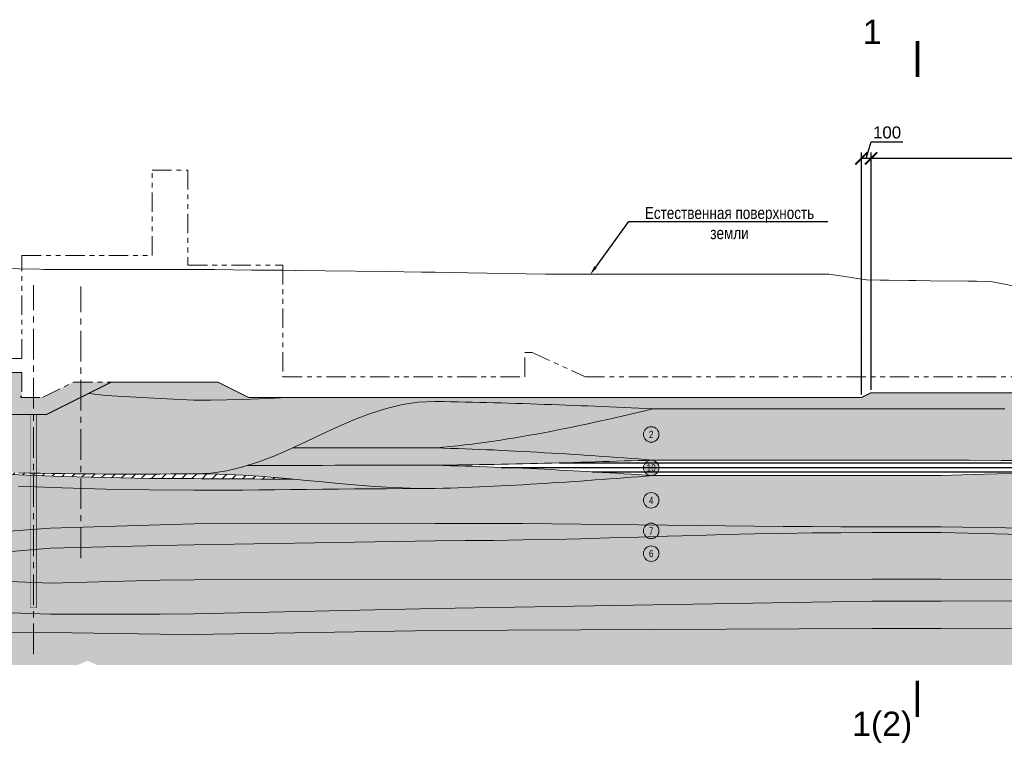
# Model space of a CAD drawing. Header units: millimetres. Extents: x 615418 to 955542, y 450519 to 646666.
# Tile 40 of 84: x 752196 to 853999, y 467649 to 542342. Entities that reach past the tile are written whole.
import ezdxf
from ezdxf import colors
from ezdxf.entities.mleader import LeaderData, LeaderLine
from ezdxf.enums import TextEntityAlignment as Align
from ezdxf.math import Vec2, Vec3

# ---------------------------------------------------------------- set-up
doc = ezdxf.new("R2010")
doc.units = ezdxf.units.MM
for name, pattern in [('ACISOTGB', [9, 4, -1, 1, -1, 1, -1]), ('CENTER', [50.8, 31.75, -6.35, 6.35, -6.35]), ('осевая', [50.8, 31.75, -6.35, 6.35, -6.35])]:
    doc.linetypes.add(name, pattern=pattern)
for name, color, linetype in [('Bound', 7, 'Continuous'), ('C3D-Профиль', 7, 'Continuous'), ('Fill', 7, 'Continuous'), ('Бетон_условный', 7, 'Continuous')]:
    doc.layers.add(name, color=color, linetype=linetype)
for name, color, linetype, lineweight in [('ИИ_ОФОРМЛЕНИЕ_015', 7, 'Continuous', 15), ('Отдел_Оси', 1, 'осевая', 15), ('Отдел_Разрезы. Сечения. Узлы', 7, 'Continuous', 15)]:
    doc.layers.add(name, color=color, linetype=linetype, lineweight=lineweight)
doc.styles.add('arial', font='arial.ttf')
doc.styles.get("Standard").update_dxf_attribs({"font": 'arial.ttf'})
doc.styles.add('ариал 0.9', font='arial.ttf', dxfattribs={"width": 0.9})
doc.dimstyles.new('ISO-25', dxfattribs={"dimtxt": 2.5, "dimasz": 2.5, "dimexe": 1.25, "dimexo": 0.625, "dimtad": 1, "dimtxsty": 'Standard', "dimcen": 2.5, "dimadec": 0, "dimazin": 0, "dimtfac": 1, "dimtmove": 0, "dimatfit": 3, "dimfxl": 1, "dimarcsym": 0})
pattern_1 = [(197.87055, (692.1, 696.6), (-2090.787921, -696.5901627), [8.1465, -22691.8873]), (197.87055, (347.1, 351.6), (-2090.787921, -696.5901627), [8.1465, -22691.8873]), (270, (339.4, 349.1), (696.9293, 4e-14), [8.146, -688.4443]), (270, (684.4, 694.1), (696.9293, 4e-14), [8.146, -688.4443]), (342.12945, (684.45, 685.95), (19514.0205961, -6269.3114633), [8.1465, -22691.8873]), (342.12945, (339.45, 340.95), (19514.0205961, -6269.3114633), [8.1465, -22691.8873]), (53.95936, (692.1, 683.4), (3484.646535, 4876.131138), [8.1465, -9468.1]), (53.95936, (347.1, 338.4), (3484.646535, 4876.131138), [8.1465, -9468.1]), (126.04064, (351.93, 345), (-2090.787921, 2786.36065), [8.146, -9468.1007]), (126.04064, (696.93, 690), (-2090.787921, 2786.36065), [8.146, -9468.1007])]
pattern_2 = [(0, (-18, 0), (0, 1400), [3266, 0]), (0, (-18, 466), (0, 1400), [3266, 0]), (0, (-18, 934), (0, 1400), [3266, 0])]
pattern_3 = [(197.866148, (237.075, 241.89), (-1469.25, -489.3829239), [8.8168, -15942.6809]), (197.866148, (484.575, 489.39), (-1469.25, -489.3829239), [8.8168, -15942.6809]), (270, (476.18, 486.66), (489.75, 3e-14), [8.8168, -480.5661]), (270, (228.68, 239.16), (489.75, 3e-14), [8.8168, -480.5661]), (342.133852, (228.75, 230.4), (13713.0000001, -4404.4463148), [8.817, -15942.6807]), (342.133852, (476.25, 477.9), (13713.0000001, -4404.4463148), [8.817, -15942.6807]), (53.95219, (237, 227.55), (2448.75, 3425.680467), [8.817, -6649.238]), (53.95219, (484.5, 475.05), (2448.75, 3425.680467), [8.817, -6649.238]), (126.04781, (489.75, 482.25), (-1469.25, 1957.5316954), [8.8168, -6649.2382]), (126.04781, (242.25, 234.75), (-1469.25, 1957.5316954), [8.8168, -6649.2382])]
pattern_4 = [(45, (0, 2100), (0, 3150), [1484.925, -2969.85]), (45, (2100, 0), (0, 3150), [1484.925, -2969.85]), (45, (0, 0), (0, 3150), [2121.3, -2333.473]), (45, (1500, 1500), (0, 3150), [2333.4, -2121.373]), (45, (1050, 0), (0, 3150), [2969.85, -1484.923]), (45, (0, 1050), (0, 3150), [2969.85, -1484.923])]

# ---------------------------------------------------------------- blocks, each defined once
blk = doc.blocks.new('круг2')
at = {"true_color": 0xffffff}
h = blk.add_hatch(color=7, dxfattribs=at)
edge = h.paths.add_edge_path()
edge.add_arc((0, 0), 0.8, 0, 360)
at = {"color": 7, "lineweight": 0}
blk.add_circle((0, 0), 0.8, dxfattribs=at)
at = {"color": 7, "lineweight": 0, "width": 0.8}
blk.add_text('2', height=0.75, dxfattribs=at).set_placement((0, 0), align=Align.MIDDLE_CENTER)
blk = doc.blocks.new('круг10')
at = {"true_color": 0xffffff}
h = blk.add_hatch(color=7, dxfattribs=at)
edge = h.paths.add_edge_path()
edge.add_arc((0, 0), 0.8, 0, 360)
at = {"color": 7, "lineweight": 0}
blk.add_circle((0, 0), 0.8, dxfattribs=at)
at = {"color": 7, "lineweight": 0, "width": 0.8}
blk.add_text('10', height=0.75, dxfattribs=at).set_placement((0, 0), align=Align.MIDDLE_CENTER)
blk = doc.blocks.new('круг4')
at = {"true_color": 0xffffff}
h = blk.add_hatch(color=7, dxfattribs=at)
edge = h.paths.add_edge_path()
edge.add_arc((0, 0), 0.8, 0, 360)
at = {"color": 7, "lineweight": 0}
blk.add_circle((0, 0), 0.8, dxfattribs=at)
at = {"color": 7, "lineweight": 0, "width": 0.8}
blk.add_text('4', height=0.75, dxfattribs=at).set_placement((0, 0), align=Align.MIDDLE_CENTER)
blk = doc.blocks.new('круг7')
at = {"true_color": 0xffffff}
h = blk.add_hatch(color=7, dxfattribs=at)
edge = h.paths.add_edge_path()
edge.add_arc((0, 0), 0.8, 0, 360)
at = {"color": 7, "lineweight": 0}
blk.add_circle((0, 0), 0.8, dxfattribs=at)
at = {"color": 7, "lineweight": 0, "width": 0.8}
blk.add_text('7', height=0.75, dxfattribs=at).set_placement((0, 0), align=Align.MIDDLE_CENTER)
blk = doc.blocks.new('круг6')
at = {"true_color": 0xffffff}
h = blk.add_hatch(color=7, dxfattribs=at)
edge = h.paths.add_edge_path()
edge.add_arc((0, 0), 0.8, 0, 360)
at = {"color": 7, "lineweight": 0}
blk.add_circle((0, 0), 0.8, dxfattribs=at)
at = {"color": 7, "lineweight": 0, "width": 0.8}
blk.add_text('6', height=0.75, dxfattribs=at).set_placement((0, 0), align=Align.MIDDLE_CENTER)
blk = doc.blocks.new('r3 red-1')
at = {"layer": 'Fill'}
h = blk.add_hatch(dxfattribs=at)
h.set_pattern_fill('GR30', color=256, scale=1500, style=0, pattern_type=2)
h.set_pattern_definition(pattern_3)
h.paths.add_polyline_path([(27760, 11777), (28303, 11777), (28303, 11775), (27760, 11775)], flags=17)
h = blk.add_hatch(dxfattribs=at)
h.set_pattern_fill('GR29', color=256, scale=1500, style=0, pattern_type=2)
h.set_pattern_definition(pattern_1)
h.paths.add_polyline_path([(28593, 8775), (29093, 8775), (29093, 8773), (28593, 8773)], flags=17)
h.paths.add_polyline_path([(28593, 8245), (29050, 8245)])
h.paths.add_polyline_path([(72523, 8320), (72393, 8550), (72653, 8550)], flags=16)
h.paths.add_polyline_path([(72838, 8645), (73338, 8645)], flags=16)
h.paths.add_polyline_path([(72015, 7995), (73338, 7995)])
h.paths.add_polyline_path([(50966, 8290), (50965, 8290), (50966, 8290)])
h = blk.add_hatch(dxfattribs=at)
h.set_pattern_fill('GR29', color=256, scale=1500, style=0, pattern_type=2)
h.set_pattern_definition(pattern_1)
h.paths.add_polyline_path([(73628, 8215), (74106, 8215)])
at = {"layer": 'Fill', "lineweight": 13}
h = blk.add_hatch(dxfattribs=at)
h.set_pattern_fill('GR29', color=256, scale=1500, pattern_type=2)
h.set_pattern_definition(pattern_1)
h.paths.add_polyline_path([(25049, 1527), (26698, 1768), (28448, 1850), (29295, 1835), (30043, 1821), (30790, 1806), (31537, 1792), (32284, 1773), (33031, 1755), (33778, 1736), (34525, 1718), (35272, 1695), (36019, 1673), (36766, 1651), (37513, 1628), (38260, 1603), (39007, 1577), (39754, 1551), (40500, 1525), (41247, 1497), (41994, 1468), (42741, 1440), (43488, 1412), (44235, 1381), (44982, 1350), (45729, 1320), (46475, 1289), (47222, 1257), (47969, 1226), (48716, 1194), (49463, 1162), (50209, 1130), (50965, 1090), (52460, 1090), (55449, 1090), (58438, 1090), (61427, 1090), (64416, 1090), (67405, 1090), (70394, 1090), (73583, 1090), (80763, 1083), (87343, 1082), (94223, 1071), (101103, 1058), (107983, 1041), (114863, 1022), (121743, 1003), (128623, 982), (135504, 962), (142384, 943), (149264, 927), (156144, 913), (163024, 903), (169904, 897), (176784, 895), (172034, 1333), (169443, 1568), (166852, 1803), (164262, 2054), (163333, 2144), (161671, 2305), (159080, 2556), (156490, 2807), (154073, 3047), (151308, 3320), (148718, 3577), (146127, 3833), (143536, 4084), (140946, 4335), (138355, 4586), (135764, 4837), (133174, 5072), (130583, 5307), (127992, 5542), (125402, 5777), (122954, 5974), (122954, 2750), (73514, 2750), (72514, 2250), (9174, 2250), (5974, 3850), (-5046, 3850), (-11746, 500), (-16746, 500), (-26646, 5450), (-36566, 5450), (-37766, 4850), (-39836, 4850), (-41536, 5700), (-83834, 5700), (-87236, 7061), (-118663, 5817), (-134595, 5817), (-134595, 1847), (-118663, 1836), (-78178, 1610), (-64279, 1560), (-63339, 1560), (-62400, 1560), (-61460, 1560), (-60521, 1560), (-59582, 1560), (-58642, 1560), (-57703, 1527), (-56764, 1480), (-55824, 1422), (-54885, 1354), (-53945, 1274), (-53006, 1184), (-52067, 1084), (-51127, 972), (-50188, 850), (-50188, 850), (-46255, 309), (-42151, -675), (-38717, -1641), (-34100, -3360), (-28183, -5060), (-24350, -5268), (-22549, -5328), (-21420, -5360), (-20292, -5392), (-19164, -5424), (-18035, -5450), (-16907, -5477), (-15778, -5504), (-14650, -5530), (-13522, -5550), (-12393, -5570), (-11265, -5590), (-10137, -5609), (-9009, -5621), (-7881, -5632), (-6752, -5643), (-5624, -5655), (-4496, -5657), (-3368, -5659), (-2240, -5661), (-1112, -5663), (16, -5654), (1144, -5646), (2272, -5638), (3615, -5629), (5250, -5548), (6900, -5307), (8550, -4916), (10200, -4393), (11849, -3760), (13499, -3046), (15149, -2281), (16799, -1499), (18449, -734), (20099, -20), (21749, 613), (23399, 1136)])
h = blk.add_hatch(dxfattribs=at)
h.set_pattern_fill('GR30', color=256, scale=1500, pattern_type=2)
h.set_pattern_definition(pattern_3)
h.paths.add_polyline_path([(166866, -2707), (177231, -2321), (185131, -2060), (187329, -1976), (188277, -1940), (185829, -1124), (187329, -124), (187329, 156), (183822, 392), (177231, 859), (176784, 895), (169904, 897), (163024, 903), (156144, 913), (149264, 927), (142384, 943), (135504, 962), (128623, 982), (121743, 1003), (114863, 1022), (107983, 1041), (101103, 1058), (94223, 1071), (87343, 1082), (80763, 1083), (73583, 1090), (70394, 1090), (67405, 1090), (64416, 1090), (61427, 1090), (58438, 1090), (55449, 1090), (52460, 1090), (50966, 1090), (50966, 1090), (50209, 1130), (49463, 1162), (48716, 1194), (47969, 1226), (47222, 1257), (46475, 1289), (45729, 1320), (44982, 1350), (44235, 1381), (43488, 1412), (42741, 1440), (41994, 1468), (41247, 1497), (40500, 1525), (39754, 1551), (39007, 1577), (38260, 1603), (37513, 1628), (36766, 1651), (36019, 1673), (35272, 1695), (34525, 1718), (33778, 1736), (33031, 1755), (32284, 1773), (31537, 1792), (30790, 1806), (30043, 1821), (29295, 1835), (28448, 1850), (26698, 1768), (25049, 1527), (23399, 1136), (21749, 613), (20099, -20), (18449, -734), (16799, -1499), (15149, -2281), (13738, -2935), (14712, -2936), (15686, -2937), (16660, -2938), (17634, -2939), (18608, -2940), (19582, -2941), (20556, -2942), (21530, -2943), (22504, -2944), (23478, -2945), (24452, -2946), (25426, -2947), (26400, -2948), (27374, -2949), (28518, -2949), (29295, -2974), (30042, -2998), (30789, -3022), (31536, -3046), (32282, -3077), (33029, -3108), (33776, -3138), (34523, -3169), (35269, -3206), (36016, -3243), (36762, -3280), (37509, -3317), (38255, -3360), (39001, -3402), (39748, -3445), (40494, -3488), (41240, -3535), (41986, -3582), (42733, -3629), (43479, -3676), (44225, -3727), (44971, -3778), (45717, -3828), (46464, -3879), (47210, -3932), (47956, -3984), (48702, -4037), (49448, -4090), (50194, -4144), (50965, -4210), (52460, -4210), (55449, -4210), (58438, -4210), (61427, -4210), (64416, -4210), (67405, -4210), (70394, -4210), (73583, -4210), (76937, -4212), (80763, -4210), (83644, -4228), (86998, -4240), (90351, -4256), (93705, -4273), (97059, -4292), (100412, -4311), (103766, -4330), (107120, -4348), (110473, -4363), (113827, -4376), (117181, -4386), (120534, -4392), (123888, -4394), (125407, -4343), (135772, -3957), (146137, -3544), (156501, -3121)])
h = blk.add_hatch(dxfattribs=at)
h.set_pattern_fill('GR29', color=256, scale=1500, pattern_type=2)
h.set_pattern_definition(pattern_1)
h.paths.add_polyline_path([(179453, -5719), (183822, -5441), (187329, -5228), (187329, -3124), (188829, -2124), (188277, -1940), (187329, -1976), (185131, -2060), (177231, -2321), (166866, -2707), (156501, -3121), (146137, -3544), (135772, -3957), (125407, -4343), (123888, -4394), (120218, -4575), (117627, -4687), (115037, -4798), (112446, -4894), (109855, -4989), (107265, -5085), (104674, -5180), (102083, -5255), (99492, -5331), (96902, -5406), (94311, -5482), (91720, -5535), (89129, -5588), (86538, -5641), (83947, -5694), (80763, -5810), (73583, -5810), (70394, -5810), (67405, -5810), (64416, -5810), (61427, -5810), (58438, -5810), (55449, -5810), (52460, -5810), (50966, -5810), (50191, -5881), (49445, -5938), (48699, -5994), (47953, -6050), (47207, -6106), (46461, -6162), (45715, -6216), (44969, -6270), (44223, -6324), (43477, -6378), (42731, -6428), (41985, -6478), (41239, -6528), (40493, -6578), (39746, -6624), (39000, -6669), (38254, -6714), (37508, -6760), (36761, -6799), (36015, -6838), (35268, -6878), (34522, -6917), (33775, -6950), (33029, -6982), (32282, -7015), (31536, -7048), (30789, -7073), (30042, -7099), (29295, -7124), (28423, -7151), (28358, -7150), (26698, -7152), (25049, -7158), (23399, -7167), (21749, -7180), (20099, -7195), (18449, -7212), (16799, -7231), (15149, -7249), (13499, -7268), (11849, -7285), (10200, -7300), (8550, -7313), (6900, -7322), (5250, -7328), (3500, -7330), (-1112, -7303), (-5624, -7222), (-10136, -7092), (-14648, -6918), (-19160, -6707), (-23671, -6470), (-28183, -6215), (-32695, -5955), (-37207, -5700), (-41719, -5463), (-46231, -5252), (-50743, -5078), (-55255, -4948), (-59767, -4867), (-64279, -4840), (-78178, -5183), (-109534, -5307), (-118663, -4749), (-128207, -3373), (-133094, -2124), (-134595, -3124), (-134595, -10840), (-118663, -11782), (-78178, -11778), (-61669, -11778), (-45376, -12175), (-29084, -12572), (-11350, -11256), (0, -10905), (3500, -10810), (28448, -10750), (31537, -10754), (34526, -10766), (37515, -10784), (40504, -10810), (43493, -10840), (46482, -10874), (49471, -10911), (52460, -10949), (55449, -10986), (58438, -11020), (61427, -11050), (64416, -11076), (67405, -11094), (70394, -11106), (73583, -11110), (80763, -11110), (118554, -11686)])
h = blk.add_hatch(dxfattribs=at)
h.set_pattern_fill('GR29', color=256, scale=1500, pattern_type=2)
h.set_pattern_definition(pattern_1)
h.paths.add_polyline_path([(49448, -4090), (48702, -4037), (47956, -3984), (47210, -3932), (46464, -3879), (45717, -3828), (44971, -3778), (44225, -3727), (43479, -3676), (42733, -3629), (41986, -3582), (41240, -3535), (40494, -3488), (39748, -3445), (39001, -3402), (38255, -3360), (37509, -3317), (36762, -3280), (36016, -3243), (35269, -3206), (34523, -3169), (33776, -3138), (33029, -3108), (32282, -3077), (31536, -3046), (30789, -3022), (30042, -2998), (29295, -2974), (28548, -2950), (28448, -2949), (27374, -2949), (26400, -2948), (25426, -2947), (24452, -2946), (23478, -2945), (22504, -2944), (21530, -2943), (20556, -2942), (19582, -2941), (18608, -2940), (17634, -2939), (16660, -2938), (15686, -2937), (14712, -2936), (13738, -2935), (13499, -3046), (11849, -3760), (10200, -4393), (9046, -4758), (10333, -4758), (11620, -4757), (12907, -4757), (14194, -4756), (15480, -4755), (16767, -4755), (18054, -4754), (19341, -4754), (20628, -4753), (21914, -4753), (23201, -4752), (24488, -4752), (25775, -4751), (27062, -4751), (28448, -4750), (28548, -4750), (29296, -4740), (30043, -4729), (30790, -4719), (31537, -4709), (32284, -4696), (33031, -4682), (33778, -4669), (34526, -4656), (35273, -4640), (36020, -4624), (36767, -4608), (37514, -4592), (38261, -4574), (39008, -4556), (39755, -4538), (40502, -4519), (41249, -4499), (41996, -4479), (42744, -4459), (43491, -4438), (44238, -4417), (44985, -4395), (45732, -4373), (46479, -4351), (47226, -4329), (47973, -4306), (48720, -4284), (49467, -4261), (50214, -4238), (50966, -4210), (50194, -4144)])
h = blk.add_hatch(dxfattribs=at)
h.set_pattern_fill('GR07', color=256, scale=2000, pattern_type=2)
h.set_pattern_definition(pattern_2)
h.paths.add_polyline_path([(-41719, -4337), (-46231, -4135), (-50743, -3968), (-55255, -3843), (-59767, -3766), (-64279, -3740), (-67259, -3740), (-70038, -3740), (-72818, -3740), (-74613, -3740), (-78178, -3740), (-85466, -3690), (-93817, -4881), (-109534, -5307), (-78178, -5183), (-64279, -4840), (-59767, -4867), (-55255, -4948), (-50743, -5078), (-46231, -5252), (-41719, -5463), (-37207, -5700), (-32695, -5955), (-28183, -6215), (-23671, -6470), (-19160, -6707), (-14648, -6918), (-10136, -7092), (-5624, -7222), (-1112, -7303), (3500, -7330), (5250, -7328), (6900, -7322), (8550, -7313), (10200, -7300), (11849, -7285), (13499, -7268), (15149, -7249), (16799, -7231), (18449, -7212), (20099, -7195), (21749, -7180), (23399, -7167), (25049, -7158), (26698, -7152), (28358, -7150), (26698, -7133), (25049, -7084), (23399, -7005), (21749, -6899), (20099, -6770), (18449, -6625), (16799, -6469), (15149, -6311), (13842, -6187), (13159, -6184), (12476, -6180), (11793, -6176), (11111, -6172), (10428, -6168), (9745, -6164), (9062, -6161), (8379, -6157), (7697, -6153), (7014, -6149), (6331, -6145), (5648, -6141), (4966, -6138), (4283, -6134), (3500, -6130), (-1112, -6104), (-5624, -6027), (-10136, -5902), (-14648, -5735), (-19160, -5532), (-23671, -5304), (-24350, -5268), (-28183, -5060), (-32695, -4810), (-37207, -4566)])
h = blk.add_hatch(dxfattribs=at)
h.set_pattern_fill('GR39', color=256, scale=1500, pattern_type=2)
h.set_pattern_definition([(0, (427.5, 108), (0, 868.83), [0, -843]), (0, (969, 654), (0, 868.83), [0, -843]), (0, (126, 654), (0, 868.83), [0, -843]), (46.589094, (333, 861), (32034, 33884.37), [159.48, -47680.692]), (45.009384, (840, 525), (843, 868.83), [168.765, -40372.064]), (44.01591, (496.5, 178.5), (843, 868.83), [182.1, -18573.456]), (45.009384, (669, 354), (843, 868.83), [177.105, -40363.7244]), (46.62772, (168, 693), (30348, 32146.71), [189.63, -45229.577])])
h.paths.add_polyline_path([(49455, -5709), (48708, -5665), (47962, -5621), (47215, -5576), (46469, -5532), (45722, -5489), (44976, -5447), (44230, -5404), (43483, -5361), (42737, -5322), (41990, -5282), (41244, -5242), (40497, -5202), (39750, -5167), (39004, -5131), (38257, -5095), (37511, -5059), (36764, -5028), (36017, -4997), (35270, -4966), (34524, -4934), (33777, -4908), (33030, -4883), (32283, -4857), (31536, -4831), (30789, -4811), (30042, -4790), (29295, -4770), (28548, -4750), (28448, -4750), (27062, -4751), (25775, -4751), (24488, -4752), (23201, -4752), (21914, -4753), (20628, -4753), (19341, -4754), (18054, -4754), (16767, -4755), (15480, -4755), (14194, -4756), (12907, -4757), (11620, -4757), (10333, -4758), (9046, -4758), (8550, -4916), (6900, -5307), (5250, -5548), (3600, -5630), (5250, -5647), (6900, -5696), (8550, -5775), (10200, -5881), (11849, -6010), (13499, -6155), (15149, -6311), (16799, -6469), (18449, -6625), (20099, -6770), (21749, -6899), (23399, -7005), (25049, -7084), (26698, -7133), (28358, -7150), (28448, -7150), (29295, -7124), (30042, -7099), (30789, -7073), (31536, -7048), (32282, -7015), (33029, -6982), (33775, -6950), (34522, -6917), (35268, -6878), (36015, -6838), (36761, -6799), (37508, -6760), (38254, -6714), (39000, -6669), (39746, -6624), (40493, -6578), (41239, -6528), (41985, -6478), (42731, -6428), (43477, -6378), (44223, -6324), (44969, -6270), (45715, -6216), (46461, -6162), (47207, -6106), (47953, -6050), (48699, -5994), (49445, -5938), (50191, -5881), (50966, -5810), (50201, -5754)])
at = {"layer": 'Fill'}
h = blk.add_hatch(dxfattribs=at)
h.set_pattern_fill('GR07', color=256, scale=2000, pattern_type=2)
h.set_pattern_definition(pattern_2)
h.paths.add_polyline_path([(94311, -5482), (96902, -5406), (99492, -5331), (102083, -5255), (104674, -5180), (107265, -5085), (109855, -4989), (112446, -4894), (115037, -4798), (117627, -4687), (120218, -4575), (123888, -4394), (120534, -4392), (117181, -4386), (113827, -4376), (110473, -4363), (107120, -4348), (103766, -4330), (100412, -4311), (97059, -4292), (93705, -4273), (90351, -4256), (86998, -4240), (83644, -4228), (80763, -4210), (76937, -4212), (73583, -4210), (70394, -4210), (67405, -4210), (64416, -4210), (61427, -4210), (58438, -4210), (55449, -4210), (52460, -4210), (50967, -4210), (50214, -4238), (49467, -4261), (48720, -4284), (47973, -4306), (47226, -4329), (46479, -4351), (45732, -4373), (44985, -4395), (44238, -4417), (43491, -4438), (42744, -4459), (41996, -4479), (41249, -4499), (40502, -4519), (39755, -4538), (39008, -4556), (38261, -4574), (37514, -4592), (36767, -4608), (36020, -4624), (35273, -4640), (34526, -4656), (33778, -4669), (33031, -4682), (32284, -4696), (31537, -4709), (30790, -4719), (30043, -4729), (29296, -4740), (28548, -4750), (29295, -4770), (30042, -4790), (30789, -4811), (31536, -4831), (32283, -4857), (33030, -4883), (33777, -4908), (34524, -4934), (35270, -4966), (36017, -4997), (36764, -5028), (37511, -5059), (38257, -5095), (39004, -5131), (39750, -5167), (40497, -5202), (41244, -5242), (41990, -5282), (42737, -5322), (43483, -5361), (44230, -5404), (44976, -5447), (45722, -5489), (46469, -5532), (47215, -5576), (47962, -5621), (48708, -5665), (49455, -5709), (50201, -5754), (50966, -5810), (52460, -5810), (55449, -5810), (58438, -5810), (61427, -5810), (64416, -5810), (67405, -5810), (70394, -5810), (73583, -5810), (80763, -5810), (83947, -5694), (86538, -5641), (89129, -5588), (91720, -5535)])
at = {"layer": 'Fill', "lineweight": 13}
h = blk.add_hatch(dxfattribs=at)
h.set_pattern_fill('GR38', color=256, scale=1500, pattern_type=2)
h.set_pattern_definition(pattern_4)
h.paths.add_polyline_path([(8550, -5775), (6900, -5696), (5250, -5647), (3600, -5630), (3500, -5630), (2272, -5638), (1144, -5646), (16, -5654), (-1112, -5663), (-2240, -5661), (-3368, -5659), (-4496, -5657), (-5624, -5655), (-6752, -5643), (-7881, -5632), (-9009, -5621), (-10137, -5609), (-11265, -5590), (-12393, -5570), (-13522, -5550), (-14650, -5530), (-15778, -5504), (-16907, -5477), (-18035, -5450), (-19164, -5424), (-20292, -5392), (-21420, -5360), (-22549, -5328), (-24350, -5268), (-23671, -5304), (-19160, -5532), (-14648, -5735), (-10136, -5902), (-5624, -6027), (-1112, -6104), (3500, -6130), (4283, -6134), (4966, -6138), (5648, -6141), (6331, -6145), (7014, -6149), (7697, -6153), (8379, -6157), (9062, -6161), (9745, -6164), (10428, -6168), (11111, -6172), (11793, -6176), (12476, -6180), (13159, -6184), (13842, -6187), (13499, -6155), (11849, -6010), (10200, -5881)])
h = blk.add_hatch(dxfattribs=at)
h.set_pattern_fill('GR26', color=256, scale=1750, pattern_type=2)
h.set_pattern_definition([(202.466912, (442.575, 470.925), (-15699.6294, -6537.465926), [21.875, -41035.1054]), (247.508038, (422.275, 462.525), (-9158.11715, -22227.384148), [21.875, -41017.133]), (292.491962, (414.05, 442.4), (6541.51225, -15689.918222), [21.875, -41017.133]), (337.533088, (422.275, 422.1), (22241.14165, -9152.452296), [21.875, -41035.1054]), (22.466912, (442.575, 413.875), (15699.6294, 6537.465926), [21.875, -41035.1054]), (67.508038, (462.7, 422.1), (9158.11715, 22227.384148), [21.875, -41017.133]), (112.491962, (471.135, 442.365), (-6541.51225, 15689.918222), [21.875, -41017.133]), (157.533088, (462.7, 462.525), (-22241.14165, 9152.4522965), [21.875, -41035.1054]), (186.906993, (996.275, 1067.5), (-10466.4196, -1307.493185), [39.0775, -43450.522]), (214.678564, (957.51, 1062.83), (-13083.0245, -9152.452296), [39.0845, -20642.849]), (242.33945, (925.35, 1040.62), (-1308.30245, -2614.98637), [39.0845, -30961.1855]), (270, (907.2, 1006), (1308.302, 8e-14), [39.0845, -1268.409]), (297.66055, (907.2, 966.875), (13083.0245, -24842.370519), [39.0775, -30961.1925]), (325.321436, (925.35, 932.33), (3924.90735, -2614.98637), [39.0845, -20642.849]), (353.093007, (957.513, 910.123), (32707.561251, -3922.479556), [39.0845, -43450.515]), (20.760502, (996.275, 905.45), (27474.35145, 10459.9454815), [39.0775, -40536.238]), (48.558746, (1032.85, 919.275), (9158.11715, 10459.945482), [39.0775, -29611.876]), (76.320549, (1058.75, 948.5), (10466.4196, 43147.275111), [39.0775, -49750.5016]), (103.679451, (1068.2, 986.475), (-1308.30245, 5229.972741), [39.0775, -49750.5016]), (131.441254, (1058.75, 1024.45), (-10466.4196, 11767.438667), [39.0775, -29611.876]), (159.239498, (1032.85, 1053.675), (-10466.4196, 3922.4795555), [39.0775, -40536.238])])
h.paths.add_polyline_path([(187329, -12777), (183822, -12681), (179453, -12615), (118554, -11686), (80763, -11110), (73583, -11110), (70394, -11106), (67405, -11094), (64416, -11076), (61427, -11050), (58438, -11020), (55449, -10986), (52460, -10949), (49471, -10911), (46482, -10874), (43493, -10840), (40504, -10810), (37515, -10784), (34526, -10766), (31537, -10754), (28448, -10750), (3500, -10810), (0, -10905), (-11350, -11256), (-29084, -12572), (-45418, -13836), (-61669, -14422), (-78178, -14404), (-118663, -14387), (-134595, -14387), (-134595, -14861), (-118663, -14861), (-78178, -14980), (-61669, -15002), (-39887, -15746), (-11350, -13318), (0, -13047), (3500, -12964), (28448, -12550), (31537, -12541), (34526, -12514), (37515, -12470), (40504, -12411), (43493, -12340), (46482, -12260), (49471, -12174), (52460, -12086), (55449, -12000), (58438, -11920), (61427, -11849), (64416, -11790), (67405, -11746), (70394, -11719), (73583, -11710), (80763, -11710), (89076, -11891), (92746, -12468), (96505, -13419), (101117, -14826), (103983, -15852), (120586, -15852), (183822, -15889), (187329, -15892)])
h = blk.add_hatch(dxfattribs=at)
h.set_pattern_fill('GR28', color=256, scale=1500, pattern_type=2)
h.set_pattern_definition([(90, (0, 12), (-375, 375), [16.5, -733.5]), (45, (0, 28.5), (-375, 375), [16.9706, -513.3595]), (0, (12, 40.5), (375, 375), [16.5, -733.5]), (315, (28.5, 40.5), (375, 375), [16.9706, -513.3595]), (90, (40.5, 12), (-375, 375), [16.5, -733.5]), (45, (28.5, 0), (-375, 375), [16.9706, -513.3595]), (0, (12, 0), (375, 375), [16.5, -733.5]), (315, (0, 12), (375, 375), [16.9706, -513.3595])])
h.paths.add_polyline_path([(96505, -13419), (92746, -12468), (89076, -11891), (80763, -11710), (73583, -11710), (70394, -11719), (67405, -11746), (64416, -11790), (61427, -11849), (58438, -11920), (55449, -12000), (52460, -12086), (49471, -12174), (46482, -12260), (43493, -12340), (40504, -12411), (37515, -12470), (34526, -12514), (31537, -12541), (28448, -12550), (3500, -12964), (0, -13047), (-11350, -13318), (-39887, -15746), (-11350, -16919), (0, -16609), (3500, -16605), (28448, -16571), (73583, -16510), (78681, -16513), (80763, -16510), (106127, -16594), (103983, -15852), (101117, -14826)])
h = blk.add_hatch(dxfattribs=at)
h.set_pattern_fill('GR07', color=256, scale=2000, pattern_type=2)
h.set_pattern_definition(pattern_2)
h.paths.add_polyline_path([(114469, -18522), (110958, -17942), (109229, -17628), (107306, -17001), (106127, -16594), (80763, -16510), (78681, -16513), (73583, -16510), (28448, -16571), (3500, -16605), (0, -16609), (-11350, -16919), (-39887, -15746), (-61669, -15002), (-78178, -14980), (-118663, -14861), (-134595, -14861), (-134595, -18317), (-118663, -18317), (-78178, -18412), (-61669, -18412), (-11350, -20143), (0, -20136), (3500, -20120), (28448, -19552), (73583, -18811), (80763, -18802), (117712, -18754)])
h = blk.add_hatch(dxfattribs=at)
h.set_pattern_fill('GR38', color=256, scale=1500, pattern_type=2)
h.set_pattern_definition(pattern_4)
h.paths.add_polyline_path([(187329, -17679), (183822, -17678), (120586, -17669), (109229, -17628), (110958, -17942), (114469, -18522), (117712, -18754), (183822, -19278), (187329, -19328)])
h.paths.add_polyline_path([(-61669, -18412), (-78178, -18412), (-118663, -18317), (-134595, -18317), (-134595, -21963), (-118663, -21963), (-78178, -22273), (-61669, -22274), (-11350, -22026), (0, -22223), (3500, -22225), (28448, -21831), (73583, -21609), (80763, -21610), (183822, -21485), (187329, -21477), (187329, -19328), (183822, -19278), (117712, -18754), (80763, -18802), (73583, -18811), (28448, -19552), (3500, -20120), (0, -20136), (-11350, -20143)])
h = blk.add_hatch(dxfattribs=at)
h.set_pattern_fill('GR29', color=256, scale=1500, pattern_type=2)
h.set_pattern_definition(pattern_1)
h.paths.add_polyline_path([(-7503, -24957), (-6503, -25398), (187329, -25398), (187329, -21477), (183822, -21485), (80763, -21610), (73583, -21609), (28448, -21831), (3500, -22225), (0, -22223), (-11350, -22026), (-61669, -22274), (-78178, -22273), (-118663, -21963), (-134595, -21963), (-134595, -25398), (-9503, -25398), (-8503, -25380)])
at = {"lineweight": 13}
for points in [[(-14648, -6918), (-10136, -7092), (-5624, -7222), (-1112, -7303), (3500, -7330), (5250, -7328), (6900, -7322), (8550, -7313), (10200, -7300), (11849, -7285), (13499, -7268), (15149, -7249), (16799, -7231), (18449, -7212), (20099, -7195), (21749, -7180), (23399, -7167), (25049, -7158), (26698, -7152), (28448, -7150)], [(-29084, -12572), (-11350, -11256), (0, -10905), (3500, -10810), (28448, -10750), (31537, -10754), (34526, -10766), (37515, -10784), (40504, -10810), (43493, -10840), (46482, -10874), (49471, -10911), (52460, -10949), (55449, -10986), (58438, -11020), (61427, -11050), (64416, -11076), (67405, -11094), (70394, -11106), (73583, -11110), (80763, -11110), (118554, -11686)], [(-39887, -15746), (-11350, -13318), (0, -13047), (3500, -12964), (28448, -12550), (31537, -12541), (34526, -12514), (37515, -12470), (40504, -12411), (43493, -12340), (46482, -12260), (49471, -12174), (52460, -12086), (55449, -12000), (58438, -11920), (61427, -11849), (64416, -11790), (67405, -11746), (70394, -11719), (73583, -11710), (80763, -11710), (89076, -11891)], [(106127, -16594), (80763, -16510), (78681, -16513), (73583, -16510), (28448, -16571), (3500, -16605), (0, -16609), (-11350, -16919), (-39887, -15746), (-61669, -15002), (-78178, -14980), (-118663, -14861), (-134595, -14861)]]:
    blk.add_lwpolyline(points, dxfattribs=at)
at = {"layer": 'Bound', "color": 7, "linetype": 'Continuous', "lineweight": 13}
blk.add_lwpolyline([(13027, 2250), (11849, 2190), (10200, 2116), (8550, 2054), (6900, 2008), (5250, 1980), (3500, 1970), (0, 2161), (-5624, 2449), (-7381, 2683)], dxfattribs=at)
at = {"layer": 'Bound', "color": 7, "linetype": 'Continuous', "lineweight": 0, "flags": 128}
for points in [[(87343, 1082), (80763, 1083), (73583, 1090), (70394, 1090), (67405, 1090), (64416, 1090), (61427, 1090), (58438, 1090), (55449, 1090), (52460, 1090), (50966, 1090), (50966, 1090), (50209, 1130), (49463, 1162), (48716, 1194), (47969, 1226), (47222, 1257), (46475, 1289), (45729, 1320), (44982, 1350), (44235, 1381), (43488, 1412), (42741, 1440), (41994, 1468), (41247, 1497), (40500, 1525), (39754, 1551), (39007, 1577), (38260, 1603), (37513, 1628), (36766, 1651), (36019, 1673), (35272, 1695), (34525, 1718), (33778, 1736), (33031, 1755), (32284, 1773), (31537, 1792), (30790, 1806), (30043, 1821), (29295, 1835), (28448, 1850), (26698, 1768), (25049, 1527), (23399, 1136), (21749, 613), (20099, -20), (18449, -734), (16799, -1499), (15149, -2281), (13499, -3046), (11849, -3760), (10200, -4393), (8550, -4916), (6900, -5307), (5250, -5548), (3600, -5630)], [(90351, -4256), (86998, -4240), (83644, -4228), (80763, -4210), (76937, -4212), (73583, -4210), (70394, -4210), (67405, -4210), (64416, -4210), (61427, -4210), (58438, -4210), (55449, -4210), (52460, -4210), (50966, -4210), (50966, -4210), (50194, -4144), (49448, -4090), (48702, -4037), (47956, -3984), (47210, -3932), (46464, -3879), (45717, -3828), (44971, -3778), (44225, -3727), (43479, -3676), (42733, -3629), (41986, -3582), (41240, -3535), (40494, -3488), (39748, -3445), (39001, -3402), (38255, -3360), (37509, -3317), (36762, -3280), (36016, -3243), (35269, -3206), (34523, -3169), (33776, -3138), (33029, -3108), (32282, -3077), (31536, -3046), (30789, -3022), (30042, -2998), (29295, -2974), (28548, -2950), (28448, -2949), (27374, -2949), (26400, -2948), (25426, -2947), (24452, -2946), (23478, -2945), (22504, -2944), (21530, -2943), (20556, -2942), (19582, -2941), (18608, -2940), (17634, -2939), (16660, -2938), (15686, -2937), (14712, -2936), (13738, -2935)], [(89129, -5588), (86538, -5641), (83947, -5694), (80763, -5810), (73583, -5810), (70394, -5810), (67405, -5810), (64416, -5810), (61427, -5810), (58438, -5810), (55449, -5810), (52460, -5810), (50966, -5810), (50201, -5754), (49455, -5709), (48708, -5665), (47962, -5621), (47215, -5576), (46469, -5532), (45722, -5489), (44976, -5447), (44230, -5404), (43483, -5361), (42737, -5322), (41990, -5282), (41244, -5242), (40497, -5202), (39750, -5167), (39004, -5131), (38257, -5095), (37511, -5059), (36764, -5028), (36017, -4997), (35270, -4966), (34524, -4934), (33777, -4908), (33030, -4883), (32283, -4857), (31536, -4831), (30789, -4811), (30042, -4790), (29295, -4770), (28548, -4750)]]:
    blk.add_lwpolyline(points, dxfattribs=at)
at = {"layer": 'Bound', "color": 7, "linetype": 'Continuous', "lineweight": 13, "flags": 128}
for points in [[(50966, 1090), (49973, 836), (49238, 666), (48502, 499), (47766, 331), (47031, 163), (46295, -4), (45559, -165), (44823, -326), (44087, -487), (43351, -648), (42613, -798), (41876, -948), (41139, -1098), (40402, -1247), (39664, -1383), (38925, -1518), (38187, -1653), (37449, -1788), (36709, -1906), (35969, -2023), (35229, -2140), (34489, -2258), (33747, -2355), (33006, -2452), (32264, -2550), (31522, -2647), (30779, -2723), (30035, -2798), (29292, -2874), (28548, -2950)], [(50966, -4210), (50214, -4238), (49467, -4261), (48720, -4284), (47973, -4306), (47226, -4329), (46479, -4351), (45732, -4373), (44985, -4395), (44238, -4417), (43491, -4438), (42744, -4459), (41996, -4479), (41249, -4499), (40502, -4519), (39755, -4538), (39008, -4556), (38261, -4574), (37514, -4592), (36767, -4608), (36020, -4624), (35273, -4640), (34526, -4656), (33778, -4669), (33031, -4682), (32284, -4696), (31537, -4709), (30790, -4719), (30043, -4729), (29296, -4740), (28548, -4750), (28448, -4750), (27062, -4751), (25775, -4751), (24488, -4752), (23201, -4752), (21914, -4753), (20628, -4753), (19341, -4754), (18054, -4754), (16767, -4755), (15480, -4755), (14194, -4756), (12907, -4757), (11620, -4757), (10333, -4758), (9046, -4758)], [(13842, -6187), (13159, -6184), (12476, -6180), (11793, -6176), (11111, -6172), (10428, -6168), (9745, -6164), (9062, -6161), (8379, -6157), (7697, -6153), (7014, -6149), (6331, -6145), (5648, -6141), (4966, -6138), (4283, -6134), (3500, -6130), (-1112, -6104), (-5624, -6027), (-10136, -5902), (-14648, -5735), (-19160, -5532), (-23671, -5304), (-24350, -5268)], [(28348, -7150), (26698, -7133), (25049, -7084), (23399, -7005), (21749, -6899), (20099, -6770), (18449, -6625), (16799, -6469), (15149, -6311), (13499, -6155), (11849, -6010), (10200, -5881), (8550, -5775), (6900, -5696), (5250, -5647), (3600, -5630), (3500, -5630)], [(50966, -5810), (50191, -5881), (49445, -5938), (48699, -5994), (47953, -6050), (47207, -6106), (46461, -6162), (45715, -6216), (44969, -6270), (44223, -6324), (43477, -6378), (42731, -6428), (41985, -6478), (41239, -6528), (40493, -6578), (39746, -6624), (39000, -6669), (38254, -6714), (37508, -6760), (36761, -6799), (36015, -6838), (35268, -6878), (34522, -6917), (33775, -6950), (33029, -6982), (32282, -7015), (31536, -7048), (30789, -7073), (30042, -7099), (29295, -7124), (28448, -7150)]]:
    blk.add_lwpolyline(points, dxfattribs=at)
at = {"layer": 'Bound', "lineweight": 13}
for points in [[(-14650, -5530), (-13522, -5550), (-12393, -5570), (-11265, -5590), (-10137, -5609), (-9009, -5621), (-7881, -5632), (-6752, -5643), (-5624, -5655), (-4496, -5657), (-3368, -5659), (-2240, -5661), (-1112, -5663), (16, -5654), (1144, -5646), (2272, -5638), (3500, -5630)], [(117712, -18754), (80763, -18802), (73583, -18811), (28448, -19552), (3500, -20120), (0, -20136), (-11350, -20143), (-61669, -18412), (-78178, -18412), (-118663, -18317), (-134595, -18317)], [(187329, -21477), (183822, -21485), (80763, -21610), (73583, -21609), (28448, -21831), (3500, -22225), (0, -22223), (-11350, -22026), (-61669, -22274), (-78178, -22273), (-118663, -21963), (-134595, -21963)]]:
    blk.add_lwpolyline(points, dxfattribs=at)
at = {"layer": 'C3D-Профиль', "linetype": 'Continuous', "lineweight": 13, "flags": 128}
blk.add_lwpolyline([(-18975, 15612), (-12424, 15506), (-12048, 15500), (-12046, 15500), (-11948, 15500), (-11833, 15500), (-11710, 15500), (-10990, 15500), (-10669, 15500), (-10655, 15500), (-10513, 15500), (-10410, 15500), (-9613, 15500), (-6300, 15500), (-4206, 15500), (-2802, 15500), (-875, 15500), (1808, 15500), (1897, 15500), (1905, 15500), (1985, 15500), (3692, 15489), (3861, 15488), (3918, 15488), (3929, 15488), (4383, 15484), (4830, 15480), (5595, 15473), (5642, 15473), (9473, 15434), (12736, 15403), (13997, 15391), (14074, 15391), (17070, 15352), (23360, 15270), (27014, 15224), (28439, 15204), (31805, 15158), (39848, 15011), (40601, 15000), (41070, 15000), (42801, 15000), (43065, 15000), (43364, 15000), (43480, 15000), (44337, 15000), (44423, 15000), (44423, 15000), (44437, 15000), (44760, 15000), (44896, 15000), (45786, 15000), (46763, 15000), (46806, 15000), (47784, 15000), (48789, 15000), (48892, 15000), (49029, 15000), (49104, 15000), (49157, 15000), (49162, 15000), (49166, 15000), (49190, 15000), (49211, 15000), (49212, 15000), (49438, 15000), (49453, 15000), (49900, 15000), (54728, 15000), (56221, 15000), (57509, 15000), (58259, 15000), (59322, 15000), (59339, 15000), (59403, 15000), (59548, 15000), (59564, 15000), (59597, 15000), (59677, 15000), (60640, 15000), (62003, 15000), (63665, 15000), (63740, 15000), (64136, 15000), (64150, 15000), (68686, 15023), (69144, 15019), (70111, 14877), (71459, 14662), (72311, 14530), (73044, 14408), (74475, 14397), (75308, 14375), (77424, 14344), (78134, 14337), (79607, 14316), (83511, 14281), (84063, 14275), (84403, 14271), (85891, 14260), (88175, 13789)], dxfattribs=at)
at = {"layer": 'ИИ_ОФОРМЛЕНИЕ_015', "color": 42, "lineweight": 25, "const_width": 100}
blk.add_lwpolyline([(-16746, 500), (-11746, 500), (-5046, 3850), (5974, 3850), (9174, 2250), (72514, 2250), (73514, 2750), (122954, 2750), (122954, 6500), (130054, 6500), (138804, 10000), (141804, 10000), (150804, 13600), (158804, 13600), (167804, 10000), (170804, 10000), (174798, 8003)], dxfattribs=at)
at = {"layer": 'Fill', "lineweight": 13, "xscale": 1000, "yscale": 1000, "zscale": 1000}
for name, p in [('круг2', (50778, -1560)), ('круг10', (50778, -5010)), ('круг4', (50778, -8370)), ('круг7', (50778, -11530)), ('круг6', (50778, -13880))]:
    blk.add_blockref(name, p, dxfattribs=at)
blk = doc.blocks.new('_ArchTick')
at = {"color": 0, "linetype": 'ByBlock', "const_width": 0.15}
blk.add_lwpolyline([(-0.5, -0.5), (0.5, 0.5)], dxfattribs=at)
blk = doc.blocks.new('*D49')
at = {"color": 0, "lineweight": -2, "ltscale": 200, "transparency": 16777216}
for p, q in [((840227, 504095), (840227, 528624)), ((889667, 504095), (889667, 528624)), ((889667, 527999), (840227, 527999))]:
    blk.add_line(p, q, dxfattribs=at)
at = {"layer": 'Defpoints', "color": 0, "ltscale": 200, "transparency": 16777216}
for p in [(840227, 527999), (840227, 503782), (889667, 503782)]:
    blk.add_point(p, dxfattribs=at)
at = {"color": 0, "lineweight": -2, "ltscale": 200, "transparency": 16777216, "xscale": 1250, "yscale": 1250, "zscale": 1250, "rotation": 180}
blk.add_blockref('_ArchTick', (840227, 527999), dxfattribs=at)
at = {"color": 0, "lineweight": -2, "ltscale": 200, "transparency": 16777216, "xscale": 1250, "yscale": 1250, "zscale": 1250}
blk.add_blockref('_ArchTick', (889667, 527999), dxfattribs=at)
at = {"color": 0, "ltscale": 200, "transparency": 16777216, "insert": (864947, 528950), "char_height": 1250, "attachment_point": 5, "bg_fill": 3, "box_fill_scale": 1.1, "bg_fill_color": 256, "bg_fill_true_color": 13158600, "bg_fill_transparency": 0}
blk.add_mtext('4944', dxfattribs=at)
blk = doc.blocks.new('*D50')
at = {"color": 0, "lineweight": -2, "ltscale": 200, "transparency": 16777216}
for p, q in [((839727, 527999), (840247, 529731)), ((840247, 529731), (843511, 529731)), ((839227, 503595), (839227, 528624)), ((840227, 504095), (840227, 528624)), ((840227, 527999), (839227, 527999))]:
    blk.add_line(p, q, dxfattribs=at)
at = {"layer": 'Defpoints', "color": 0, "ltscale": 200, "transparency": 16777216}
for p in [(839227, 527999), (839227, 503282), (840227, 503782)]:
    blk.add_point(p, dxfattribs=at)
at = {"color": 0, "lineweight": -2, "ltscale": 200, "transparency": 16777216, "xscale": 1250, "yscale": 1250, "zscale": 1250, "rotation": 180}
blk.add_blockref('_ArchTick', (839227, 527999), dxfattribs=at)
at = {"color": 0, "lineweight": -2, "ltscale": 200, "transparency": 16777216, "xscale": 1250, "yscale": 1250, "zscale": 1250}
blk.add_blockref('_ArchTick', (840227, 527999), dxfattribs=at)
at = {"color": 0, "ltscale": 200, "transparency": 16777216, "insert": (841879, 530682), "char_height": 1250, "attachment_point": 5, "bg_fill": 3, "box_fill_scale": 1.1, "bg_fill_color": 256, "bg_fill_true_color": 13158600, "bg_fill_transparency": 0}
blk.add_mtext('100', dxfattribs=at)

msp = doc.modelspace()

# ---------------------------------------------------------------- hatches: boundary and pattern name
at = {"layer": 'Fill', "transparency": 33554610}
h = msp.add_hatch(color=10, dxfattribs=at)
h.dxf.hatch_style = 1
h.paths.add_polyline_path([(753317, 501532.3), (749967, 501532.3), (740067, 506482.3), (750181.6, 506482.3), (751381.6, 505882.3), (752417, 505882.3), (752417, 503432.3), (752317, 503432.3), (752317, 503282.3), (754552.4, 503282.3), (757752.4, 504882.3), (761667, 504882.3), (754967, 501532.3), (753917, 501532.3), (753917, 481552.2), (753317, 481552.2)])

# ---------------------------------------------------------------- linework, layer by layer
at = {"ltscale": 100, "const_width": 50}
msp.add_lwpolyline([(753317, 501532.3), (753317, 481552.2), (753917, 481552.2), (753917, 501532.3)], close=True, dxfattribs=at)
at = {"layer": 'Бетон_условный', "color": 0, "linetype": 'ACISOTGB', "lineweight": 20, "ltscale": 500}
msp.add_lwpolyline([(740067, 506482.3), (750181.6, 506482.3), (751381.6, 505882.3), (752417, 505882.3), (752417, 503432.3), (752317, 503432.3), (752317, 503282.3), (754552.4, 503282.3), (757752.4, 504882.3), (761667, 504882.3)], dxfattribs=at)
at = {"layer": 'Отдел_Оси', "color": 1, "linetype": 'CENTER', "lineweight": 15, "ltscale": 100}
for points in [[(753617, 476743.1), (753617, 514918.4)], [(758507, 486698.1), (758507, 514763)]]:
    msp.add_lwpolyline(points, dxfattribs=at)
at = {"layer": 'Отдел_Разрезы. Сечения. Узлы'}
for points in [[(845009, 536404.4, 375, 375, 0), (845009.2, 540154.4, 375, 375, 0), (845009.1, 538904.4, 0, 500, 0), (842509.1, 538904.6, 0, 0, 0), (838759.1, 538904.8, 0, 0, 0)], [(845007.5, 474009.5, 375, 375, 0), (845004.8, 470259.5, 375, 375, 0), (845005.7, 471509.5, 0, 500, 0), (842505.7, 471511.3, 0, 0, 0), (838755.7, 471514, 0, 0, 0)]]:
    msp.add_lwpolyline(points, format="xyseb", dxfattribs=at)

# ---------------------------------------------------------------- block references
at = {"layer": 'Bound'}
msp.add_blockref('r3 red-1', (766712.9, 501032.4), dxfattribs=at)

# ---------------------------------------------------------------- texts
at = {"layer": 'Отдел_Разрезы. Сечения. Узлы', "style": 'ариал 0.9'}
for s, p in [('1', (839373, 539842.2, 7536.4)), ('1(2)', (838266.6, 468317, 7536.4))]:
    msp.add_text(s, height=2500, dxfattribs=at).set_placement(p)

# ---------------------------------------------------------------- leaders
at = {"ltscale": 100}
ml = msp.add_multileader_mtext('Standard', dxfattribs=at)
ml.set_content('{\\W0.8;Естественная поверхность земли}', color=256, style='arial')
ml.set_leader_properties()
ml.build(insert=Vec2(0, 0))
ml.multileader.update_dxf_attribs({"text_left_attachment_type": 6, "text_right_attachment_type": 6, "dogleg_length": 1718.5, "arrow_head_size": 1000})
ctx = ml.context
ctx.base_point, ctx.char_height, ctx.arrow_head_size, ctx.landing_gap_size, ctx.plane_origin = Vec3(816910.6, 521491.3), 1250, 1000, 0, Vec3(800202, 525944.3)
ctx.left_attachment, ctx.right_attachment, ctx.text_align_type = 6, 6, 1
notes = []
notes.append((ctx, [(0, (1, 1, 0), (815192.1, 521491.3), (1, 0), 1718.5, [(0, [(811160.9, 515967.7)], 0, [])])]))
ctx.mtext.insert, ctx.mtext.width, ctx.mtext.defined_height, ctx.mtext.alignment, ctx.mtext.flow_direction = Vec3(825589.6, 522991.3), 18655.256, 766.6, 2, 5
for ctx, leaders in notes:
    for number, flags, end, landing, length, lines in leaders:
        leader = LeaderData()
        leader.index, (leader.has_last_leader_line, leader.has_dogleg_vector, leader.attachment_direction) = number, flags
        leader.last_leader_point, leader.dogleg_vector, leader.dogleg_length = Vec3(end), Vec3(landing), length
        for number, points, colour, breaks in lines:
            line = LeaderLine()
            line.index, line.vertices, line.color, line.breaks = number, Vec3.list(points), colors.encode_raw_color(colour), breaks
            leader.lines.append(line)
        ctx.leaders.append(leader)

# ---------------------------------------------------------------- next in the draw order: dimensions: what is measured, and where the dimension line sits
at = {"ltscale": 200}
dim = msp.add_linear_dim(base=(840227, 527999.4), p1=(889667, 503782.3), p2=(840227, 503782.3), dimstyle='ISO-25', override={"dimscale": 500, "dimdec": 0, "dimlfac": 0.1, "dimzin": 0, "dimblk1": 'ArchTick', "dimblk2": 'ArchTick', "dimsah": 1, "dimtmove": 1, "dimtfill": 1}, dxfattribs=at)
dim.commit()
dim.dimension.update_dxf_attribs({"geometry": '*D49', "text_midpoint": (864947, 528950.1)})

# ---------------------------------------------------------------- next in the draw order: dimensions: what is measured, and where the dimension line sits
dim = msp.add_linear_dim(base=(839227, 527999.4), p1=(840227, 503782.3), p2=(839227, 503282.3), dimstyle='ISO-25', override={"dimscale": 500, "dimdec": 0, "dimlfac": 0.1, "dimzin": 0, "dimblk1": 'ArchTick', "dimblk2": 'ArchTick', "dimsah": 1, "dimtmove": 1, "dimtfill": 1}, dxfattribs=at)
dim.commit()
dim.dimension.update_dxf_attribs({"geometry": '*D50', "text_midpoint": (840559.1, 530682.1)})

# ---------------------------------------------------------------- next in the draw order: linework, layer by layer
at = {"layer": 'Бетон_условный', "color": 0, "linetype": 'ACISOTGB', "lineweight": 20, "ltscale": 500}
msp.add_lwpolyline([(682879.1, 506732.3), (682879.1, 507332.3), (752417, 507332.3), (752417, 517982.3), (765897, 517982.3), (765897, 526782.3), (769597, 526782.3), (769597, 516982.3), (779417, 516982.3), (779417, 505432.3), (804417, 505432.3), (804417, 507932.3), (805167, 507932.3), (810667, 505432.3), (883917, 505432.3), (889167, 507532.3), (889667, 507532.3)], dxfattribs=at)
at = {"layer": 'ИИ_ОФОРМЛЕНИЕ_015', "color": 42, "lineweight": 25, "const_width": 100}
msp.add_lwpolyline([(749967, 501532.3), (754967, 501532.3), (761667, 504882.3), (772687, 504882.3), (775887, 503282.3), (839227, 503282.3), (840227, 503782.3), (889667, 503782.3), (889667, 507532.3), (896767, 507532.3), (905517, 511032.3), (908517, 511032.3), (917517, 514632.3), (925517, 514632.3), (934517, 511032.3), (937517, 511032.3), (943524.5, 508028.5)], dxfattribs=at)

doc.saveas('drawing.dxf')
